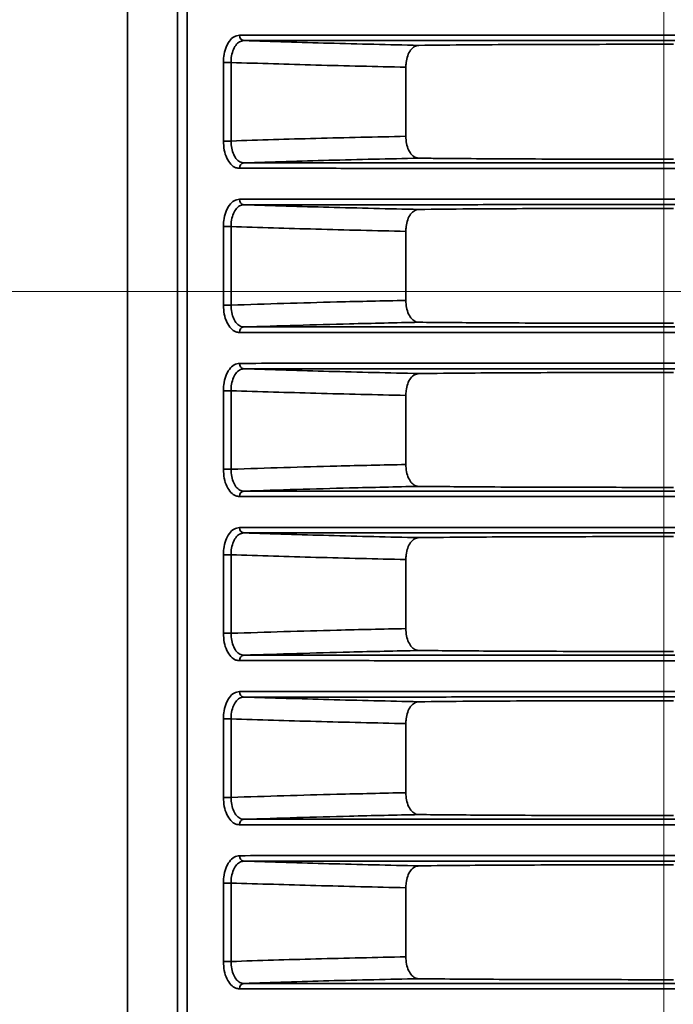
# Model space of a CAD drawing. Header units: millimetres. Extents: x 0 to 1118, y 0 to 864.
# Tile 199 of 250: x 923 to 930, y 460 to 471. Entities that reach past the tile are written whole.
import ezdxf

# ---------------------------------------------------------------- set-up
doc = ezdxf.new("R2010")
doc.units = ezdxf.units.MM
doc.styles.add('SLDTEXTSTYLE0', font='TXT', dxfattribs={"width": 0.605})
doc.dimstyles.new('SLDDIMSTYLE4', dxfattribs={"dimtxt": 4.233333, "dimasz": 4.572, "dimexe": 0, "dimexo": 0.0625, "dimgap": 1.058333, "dimtad": 0, "dimtih": 1, "dimtoh": 1, "dimdec": 1, "dimlfac": 4, "dimrnd": 1e-09, "dimzin": 12, "dimdsep": 46, "dimtxsty": 'SLDTEXTSTYLE0', "dimsah": 1, "dimcen": 0.09, "dimadec": 0, "dimazin": 3, "dimtfac": 1, "dimtmove": 0, "dimatfit": 0, "dimfxl": 1, "dimfrac": 2, "dimtolj": 1, "dimtzin": 12, "dimarcsym": 0})
doc.dimstyles.new('SLDDIMSTYLE5', dxfattribs={"dimtxt": 4.233333, "dimasz": 4.572, "dimexe": 0, "dimexo": 0.0625, "dimgap": 1.058333, "dimtad": 0, "dimtih": 1, "dimtoh": 1, "dimdec": 1, "dimlfac": 4, "dimrnd": 1e-09, "dimzin": 12, "dimdsep": 46, "dimtxsty": 'SLDTEXTSTYLE0', "dimsah": 1, "dimcen": 0.09, "dimadec": 0, "dimazin": 3, "dimtfac": 1, "dimtofl": 0, "dimtmove": 0, "dimatfit": 3, "dimfxl": 1, "dimfrac": 2, "dimtolj": 1, "dimtzin": 12, "dimarcsym": 0})
doc.dimstyles.new('SLDDIMSTYLE7', dxfattribs={"dimtxt": 4.233333, "dimasz": 4.572, "dimexe": 0, "dimexo": 0.0625, "dimgap": 1.058333, "dimtad": 0, "dimtih": 1, "dimtoh": 1, "dimdec": 1, "dimlfac": 4, "dimrnd": 1e-09, "dimzin": 4, "dimdsep": 46, "dimtxsty": 'SLDTEXTSTYLE0', "dimsah": 1, "dimcen": 0.09, "dimadec": 0, "dimazin": 1, "dimtfac": 1, "dimtmove": 0, "dimatfit": 0, "dimfxl": 1, "dimfrac": 2, "dimtolj": 1, "dimtzin": 12, "dimarcsym": 0})

# ---------------------------------------------------------------- blocks, each defined once
blk = doc.blocks.new('_D_22')
at = {"color": 7, "linetype": 'Continuous', "lineweight": 0}
for p, q in [((907.33, 477.629), (907.33, 487.154)), ((931.549, 477.629), (905.73, 477.629)), ((931.549, 467.67), (905.73, 467.67)), ((907.33, 458.649), (907.33, 467.67)), ((892.191, 461.898), (890.736, 461.898)), ((890.736, 461.898), (890.736, 455.401)), ((900.275, 461.898), (901.731, 461.898)), ((901.731, 461.898), (901.731, 455.401)), ((904.155, 458.649), (907.33, 458.649)), ((890.736, 455.401), (892.191, 455.401)), ((901.731, 455.401), (900.275, 455.401))]:
    blk.add_line(p, q, dxfattribs=at)
at = {"color": 7, "linetype": 'Continuous', "lineweight": 18}
for points in [[(907.33, 477.629), (908.092, 482.201), (906.568, 482.201)], [(907.33, 467.67), (906.568, 463.098), (908.092, 463.098)]]:
    blk.add_solid(points, dxfattribs=at)
at = {"color": 7, "linetype": 'Continuous', "lineweight": 18, "char_height": 4.2333, "attachment_point": 1, "style": 'SLDTEXTSTYLE0'}
for s, insert in [('39.8', (877.962, 460.858)), ('1.6', (892.191, 460.858))]:
    blk.add_mtext(s, dxfattribs=dict(at, insert=insert))
blk = doc.blocks.new('_D_23')
at = {"color": 7, "linetype": 'Continuous', "lineweight": 0}
for p, q in [((933.15, 466.069), (933.15, 414.095)), ((930.087, 433.618), (930.087, 414.095)), ((904.468, 418.943), (903.013, 418.943)), ((903.013, 418.943), (903.013, 412.446)), ((909.318, 418.943), (910.774, 418.943)), ((910.774, 418.943), (910.774, 412.446)), ((930.087, 415.695), (913.198, 415.695)), ((933.15, 415.695), (942.675, 415.695)), ((903.013, 412.446), (904.468, 412.446)), ((910.774, 412.446), (909.318, 412.446))]:
    blk.add_line(p, q, dxfattribs=at)
at = {"color": 7, "linetype": 'Continuous', "lineweight": 18}
for points in [[(930.087, 415.695), (925.515, 416.457), (925.515, 414.933)], [(933.15, 415.695), (937.722, 414.933), (937.722, 416.457)]]:
    blk.add_solid(points, dxfattribs=at)
at = {"color": 7, "linetype": 'Continuous', "lineweight": 18, "char_height": 4.2333, "attachment_point": 1, "style": 'SLDTEXTSTYLE0'}
for s, insert in [('12.3', (890.239, 417.903)), ('.5', (904.468, 417.903))]:
    blk.add_mtext(s, dxfattribs=dict(at, insert=insert))
blk = doc.blocks.new('_D_24')
at = {"color": 7, "linetype": 'Continuous', "lineweight": 0}
for p, q in [((916.66, 520.499), (915.205, 520.499)), ((915.205, 520.499), (915.205, 514.002)), ((921.51, 520.499), (922.966, 520.499)), ((922.966, 520.499), (922.966, 514.002)), ((930.087, 442.887), (930.087, 518.851)), ((933.337, 449.874), (933.337, 518.851)), ((930.087, 517.25), (925.39, 517.25)), ((933.337, 517.25), (942.862, 517.25)), ((915.205, 514.002), (916.66, 514.002)), ((922.966, 514.002), (921.51, 514.002))]:
    blk.add_line(p, q, dxfattribs=at)
at = {"color": 7, "linetype": 'Continuous', "lineweight": 18}
for points in [[(930.087, 517.25), (925.515, 518.012), (925.515, 516.488)], [(933.337, 517.25), (937.909, 516.488), (937.909, 518.012)]]:
    blk.add_solid(points, dxfattribs=at)
at = {"color": 7, "linetype": 'Continuous', "lineweight": 18, "char_height": 4.2333, "attachment_point": 1, "style": 'SLDTEXTSTYLE0'}
for s, insert in [('13.0', (902.431, 519.459)), ('.5', (916.66, 519.459))]:
    blk.add_mtext(s, dxfattribs=dict(at, insert=insert))
blk = doc.blocks.new('_D_25')
at = {"color": 7, "linetype": 'Continuous', "lineweight": 0}
for p, q in [((913.426, 472.649), (913.426, 482.174)), ((940.174, 472.649), (911.826, 472.649)), ((931.549, 467.67), (911.826, 467.67)), ((913.426, 446.725), (913.426, 467.67)), ((901.521, 449.973), (900.066, 449.973)), ((900.066, 449.973), (900.066, 443.476)), ((906.371, 449.973), (907.827, 449.973)), ((907.827, 449.973), (907.827, 443.476)), ((910.251, 446.725), (913.426, 446.725)), ((900.066, 443.476), (901.521, 443.476)), ((907.827, 443.476), (906.371, 443.476))]:
    blk.add_line(p, q, dxfattribs=at)
at = {"color": 7, "linetype": 'Continuous', "lineweight": 18}
for points in [[(913.426, 472.649), (914.188, 477.221), (912.664, 477.221)], [(913.426, 467.67), (912.664, 463.098), (914.188, 463.098)]]:
    blk.add_solid(points, dxfattribs=at)
at = {"color": 7, "linetype": 'Continuous', "lineweight": 18, "char_height": 4.2333, "attachment_point": 1, "style": 'SLDTEXTSTYLE0'}
for s, insert in [('19.9', (887.292, 448.933)), ('.8', (901.521, 448.933))]:
    blk.add_mtext(s, dxfattribs=dict(at, insert=insert))
blk = doc.blocks.new('_D_26')
at = {"color": 7, "linetype": 'Continuous', "lineweight": 0}
for p, q in [((933.15, 476.029), (933.15, 426.674)), ((941.775, 471.049), (941.775, 426.674)), ((963.079, 431.523), (961.624, 431.523)), ((961.624, 431.523), (961.624, 425.026)), ((971.163, 431.523), (972.619, 431.523)), ((972.619, 431.523), (972.619, 425.026)), ((933.15, 428.274), (923.625, 428.274)), ((941.775, 428.274), (947.881, 428.274)), ((961.624, 425.026), (963.079, 425.026)), ((972.619, 425.026), (971.163, 425.026))]:
    blk.add_line(p, q, dxfattribs=at)
at = {"color": 7, "linetype": 'Continuous', "lineweight": 18}
for points in [[(933.15, 428.274), (928.578, 429.036), (928.578, 427.512)], [(941.775, 428.274), (946.347, 427.512), (946.347, 429.036)]]:
    blk.add_solid(points, dxfattribs=at)
at = {"color": 7, "linetype": 'Continuous', "lineweight": 18, "char_height": 4.2333, "attachment_point": 1, "style": 'SLDTEXTSTYLE0'}
for s, insert in [('34.5', (948.85, 430.483)), ('1.4', (963.079, 430.483))]:
    blk.add_mtext(s, dxfattribs=dict(at, insert=insert))
blk = doc.blocks.new('_D_30')
at = {"color": 7, "linetype": 'Continuous', "lineweight": 0}
for p, q in [((929.726, 467.67), (917.581, 467.67)), ((919.181, 437.349), (919.181, 467.67)), ((940.522, 437.349), (917.581, 437.349)), ((919.181, 428.274), (919.181, 437.349)), ((904.042, 431.523), (902.587, 431.523)), ((902.587, 431.523), (902.587, 425.026)), ((912.126, 431.523), (913.582, 431.523)), ((913.582, 431.523), (913.582, 425.026)), ((916.006, 428.274), (919.181, 428.274)), ((902.587, 425.026), (904.042, 425.026)), ((913.582, 425.026), (912.126, 425.026))]:
    blk.add_line(p, q, dxfattribs=at)
at = {"color": 7, "linetype": 'Continuous', "lineweight": 18}
for points in [[(919.181, 467.67), (918.419, 463.098), (919.943, 463.098)], [(919.181, 437.349), (919.943, 441.921), (918.419, 441.921)]]:
    blk.add_solid(points, dxfattribs=at)
at = {"color": 7, "linetype": 'Continuous', "lineweight": 18, "char_height": 4.2333, "attachment_point": 1, "style": 'SLDTEXTSTYLE0'}
for s, insert in [('121.3', (886.579, 430.483)), ('4.8', (904.042, 430.483))]:
    blk.add_mtext(s, dxfattribs=dict(at, insert=insert))

msp = doc.modelspace()

# ---------------------------------------------------------------- linework, layer by layer
at = {"color": 7, "linetype": 'Continuous', "lineweight": 35}
for p, q in [((923.962, 445.849), (923.962, 501.787)), ((924.531, 501.787), (924.531, 445.849)), ((924.641, 445.849), (924.641, 501.787)), ((925.056, 469.388), (925.056, 470.285)), ((925.056, 470.285), (925.144, 470.285)), ((925.144, 470.285), (925.144, 469.388)), ((927.14, 470.231), (927.14, 469.442)), ((925.056, 469.388), (925.144, 469.388)), ((925.056, 467.513), (925.056, 468.41)), ((925.056, 468.41), (925.144, 468.41)), ((925.144, 468.41), (925.144, 467.513)), ((927.14, 468.356), (927.14, 467.567)), ((925.056, 467.513), (925.144, 467.513)), ((925.056, 465.638), (925.056, 466.535)), ((925.056, 466.535), (925.144, 466.535)), ((925.144, 466.535), (925.144, 465.638)), ((927.14, 466.481), (927.14, 465.692)), ((925.056, 465.638), (925.144, 465.638)), ((925.056, 463.763), (925.056, 464.66)), ((925.056, 464.66), (925.144, 464.66)), ((925.144, 464.66), (925.144, 463.763)), ((927.14, 464.606), (927.14, 463.817)), ((925.056, 463.763), (925.144, 463.763)), ((925.056, 461.888), (925.056, 462.785)), ((925.056, 462.785), (925.144, 462.785)), ((925.144, 462.785), (925.144, 461.888)), ((927.14, 462.731), (927.14, 461.942)), ((925.056, 461.888), (925.144, 461.888)), ((925.056, 460.013), (925.056, 460.91)), ((925.056, 460.91), (925.144, 460.91)), ((925.144, 460.91), (925.144, 460.013)), ((927.14, 460.856), (927.14, 460.067)), ((925.056, 460.013), (925.144, 460.013))]:
    msp.add_line(p, q, dxfattribs=at)
for centre, start, end in [((925.298, 470.592), 174.5214, 260.9143), ((925.298, 469.081), 99.0857, 185.4786), ((925.298, 468.717), 174.5214, 260.9143), ((925.298, 467.206), 99.0857, 185.4786), ((925.298, 466.842), 174.5214, 260.9143), ((925.298, 465.331), 99.0857, 185.4786), ((925.298, 464.967), 174.5214, 260.9143), ((925.298, 463.456), 99.0857, 185.4786), ((925.298, 463.092), 174.5214, 260.9143), ((925.298, 461.581), 99.0857, 185.4786), ((925.298, 461.217), 174.5214, 260.9143), ((925.298, 459.706), 99.0857, 185.4786)]:
    msp.add_arc(centre, 0.0577, start, end, dxfattribs=at)
for points, knots in [([(925.056, 470.285), (925.057, 470.308), (925.059, 470.366), (925.081, 470.454), (925.122, 470.533), (925.177, 470.587), (925.22, 470.594), (925.241, 470.597)], [0, 0, 0, 0, 0.141717, 0.35566, 0.569846, 0.784702, 1, 1, 1, 1]), ([(925.241, 470.597), (925.407, 470.598), (925.74, 470.598), (926.395, 470.598), (927.203, 470.598), (928.161, 470.598), (929.176, 470.598), (929.863, 470.598), (930.212, 470.598)], [0, 0, 0, 0, 0.136045, 0.274276, 0.455059, 0.641085, 0.818087, 1, 1, 1, 1]), ([(925.289, 470.535), (925.272, 470.532), (925.238, 470.527), (925.195, 470.484), (925.162, 470.42), (925.146, 470.35), (925.144, 470.304), (925.144, 470.285)], [0, 0, 0, 0, 0.214295, 0.428548, 0.642846, 0.857571, 1, 1, 1, 1]), ([(930.212, 470.536), (930.212, 470.536), (929.872, 470.536), (929.191, 470.536), (928.19, 470.536), (927.238, 470.535), (926.437, 470.535), (925.785, 470.535), (925.455, 470.535), (925.289, 470.535)], [0, 0, 0, 0, 0.000003, 0.179453, 0.358904, 0.542305, 0.725707, 0.862853, 1, 1, 1, 1]), ([(925.289, 470.535), (925.612, 470.525), (926.279, 470.504), (926.946, 470.489), (927.289, 470.481)], [0, 0, 0, 0, 0.4848, 1, 1, 1, 1]), ([(927.289, 470.481), (927.272, 470.478), (927.237, 470.472), (927.192, 470.429), (927.159, 470.365), (927.143, 470.295), (927.141, 470.249), (927.14, 470.231)], [0, 0, 0, 0, 0.2154266, 0.4308668, 0.6460966, 0.8616317, 1, 1, 1, 1]), ([(930.195, 470.493), (929.99, 470.493), (929.574, 470.493), (928.968, 470.492), (928.39, 470.49), (927.803, 470.487), (927.474, 470.483), (927.289, 470.481)], [0, 0, 0, 0, 0.184529, 0.374259, 0.561289, 0.753742, 1, 1, 1, 1]), ([(927.14, 470.231), (926.797, 470.239), (926.132, 470.254), (925.466, 470.275), (925.144, 470.285)], [0, 0, 0, 0, 0.515171, 1, 1, 1, 1]), ([(925.241, 469.076), (925.227, 469.077), (925.192, 469.081), (925.14, 469.118), (925.093, 469.189), (925.062, 469.283), (925.058, 469.353), (925.056, 469.388)], [0, 0, 0, 0, 0.141134, 0.356492, 0.571563, 0.786006, 1, 1, 1, 1]), ([(925.144, 469.388), (925.466, 469.399), (926.132, 469.42), (926.797, 469.434), (927.14, 469.442)], [0, 0, 0, 0, 0.484829, 1, 1, 1, 1]), ([(925.144, 469.388), (925.145, 469.36), (925.148, 469.304), (925.172, 469.229), (925.208, 469.173), (925.25, 469.143), (925.278, 469.14), (925.289, 469.138)], [0, 0, 0, 0, 0.215032, 0.430055, 0.644976, 0.859537, 1, 1, 1, 1]), ([(927.14, 469.442), (927.142, 469.414), (927.145, 469.358), (927.17, 469.283), (927.207, 469.226), (927.249, 469.197), (927.278, 469.193), (927.289, 469.192)], [0, 0, 0, 0, 0.215877, 0.431756, 0.647527, 0.862942, 1, 1, 1, 1]), ([(927.289, 469.192), (926.946, 469.184), (926.279, 469.17), (925.612, 469.149), (925.289, 469.138)], [0, 0, 0, 0, 0.5152, 1, 1, 1, 1]), ([(925.289, 469.138), (925.455, 469.138), (925.785, 469.138), (926.437, 469.138), (927.238, 469.138), (928.19, 469.138), (929.191, 469.138), (929.872, 469.138), (930.212, 469.138), (930.212, 469.138)], [0, 0, 0, 0, 0.137147, 0.274293, 0.457695, 0.641096, 0.820547, 0.999997, 1, 1, 1, 1]), ([(930.195, 469.18), (930.022, 469.18), (929.639, 469.181), (929.059, 469.181), (928.472, 469.183), (927.937, 469.186), (927.548, 469.189), (927.351, 469.191), (927.289, 469.192)], [0, 0, 0, 0, 0.155102, 0.344797, 0.534493, 0.724171, 0.913849, 1, 1, 1, 1]), ([(930.212, 469.075), (929.873, 469.075), (929.185, 469.075), (928.179, 469.075), (927.212, 469.075), (926.406, 469.076), (925.743, 469.076), (925.409, 469.076), (925.241, 469.076)], [0, 0, 0, 0, 0.177003, 0.358915, 0.539698, 0.725724, 0.861769, 1, 1, 1, 1]), ([(925.056, 468.41), (925.057, 468.433), (925.059, 468.491), (925.081, 468.579), (925.122, 468.658), (925.177, 468.712), (925.22, 468.719), (925.241, 468.722)], [0, 0, 0, 0, 0.141717, 0.35566, 0.569846, 0.784702, 1, 1, 1, 1]), ([(925.241, 468.722), (925.407, 468.723), (925.74, 468.723), (926.395, 468.723), (927.203, 468.723), (928.161, 468.723), (929.176, 468.723), (929.863, 468.723), (930.212, 468.723)], [0, 0, 0, 0, 0.136045, 0.274276, 0.455059, 0.641085, 0.818087, 1, 1, 1, 1]), ([(925.289, 468.66), (925.272, 468.657), (925.238, 468.652), (925.195, 468.609), (925.162, 468.545), (925.146, 468.475), (925.144, 468.429), (925.144, 468.41)], [0, 0, 0, 0, 0.214295, 0.428548, 0.642846, 0.857571, 1, 1, 1, 1]), ([(930.212, 468.661), (930.212, 468.661), (929.872, 468.661), (929.191, 468.661), (928.19, 468.661), (927.238, 468.66), (926.437, 468.66), (925.785, 468.66), (925.455, 468.66), (925.289, 468.66)], [0, 0, 0, 0, 0.0000026, 0.1794532, 0.3589037, 0.5423052, 0.7257069, 0.8628533, 1, 1, 1, 1]), ([(925.289, 468.66), (925.612, 468.65), (926.279, 468.629), (926.946, 468.614), (927.289, 468.606)], [0, 0, 0, 0, 0.4848, 1, 1, 1, 1]), ([(927.289, 468.606), (927.272, 468.603), (927.237, 468.597), (927.192, 468.554), (927.159, 468.49), (927.143, 468.42), (927.141, 468.374), (927.14, 468.356)], [0, 0, 0, 0, 0.215427, 0.430867, 0.646097, 0.861632, 1, 1, 1, 1]), ([(930.195, 468.618), (929.99, 468.618), (929.574, 468.618), (928.968, 468.617), (928.39, 468.615), (927.803, 468.612), (927.474, 468.608), (927.289, 468.606)], [0, 0, 0, 0, 0.184529, 0.374259, 0.561289, 0.753742, 1, 1, 1, 1]), ([(927.14, 468.356), (926.797, 468.364), (926.132, 468.379), (925.466, 468.4), (925.144, 468.41)], [0, 0, 0, 0, 0.515171, 1, 1, 1, 1]), ([(925.144, 467.513), (925.546, 467.526), (926.212, 467.547), (926.877, 467.561), (927.14, 467.567)], [0, 0, 0, 0, 0.604849, 1, 1, 1, 1]), ([(927.14, 467.567), (927.142, 467.539), (927.145, 467.483), (927.17, 467.408), (927.207, 467.351), (927.249, 467.322), (927.278, 467.318), (927.289, 467.317)], [0, 0, 0, 0, 0.215877, 0.431756, 0.647527, 0.862942, 1, 1, 1, 1]), ([(925.241, 467.201), (925.227, 467.202), (925.192, 467.206), (925.14, 467.243), (925.093, 467.314), (925.062, 467.408), (925.058, 467.478), (925.056, 467.513)], [0, 0, 0, 0, 0.141134, 0.356492, 0.571563, 0.786006, 1, 1, 1, 1]), ([(925.144, 467.513), (925.145, 467.485), (925.148, 467.429), (925.172, 467.354), (925.208, 467.298), (925.25, 467.268), (925.278, 467.265), (925.289, 467.263)], [0, 0, 0, 0, 0.215032, 0.430055, 0.644976, 0.859537, 1, 1, 1, 1]), ([(927.289, 467.317), (927.025, 467.311), (926.359, 467.297), (925.692, 467.276), (925.289, 467.263)], [0, 0, 0, 0, 0.39555, 1, 1, 1, 1]), ([(925.289, 467.263), (925.455, 467.263), (925.785, 467.263), (926.437, 467.263), (927.238, 467.263), (928.19, 467.263), (929.191, 467.263), (929.872, 467.263), (930.212, 467.263), (930.212, 467.263)], [0, 0, 0, 0, 0.137147, 0.274293, 0.457695, 0.641096, 0.820547, 0.999997, 1, 1, 1, 1]), ([(930.195, 467.305), (929.844, 467.306), (929.284, 467.306), (928.564, 467.308), (927.902, 467.311), (927.522, 467.315), (927.289, 467.317)], [0, 0, 0, 0, 0.315259, 0.502485, 0.695141, 1, 1, 1, 1]), ([(930.212, 467.2), (929.873, 467.2), (929.185, 467.2), (928.179, 467.2), (927.212, 467.2), (926.406, 467.201), (925.743, 467.201), (925.409, 467.201), (925.241, 467.201)], [0, 0, 0, 0, 0.177003, 0.358915, 0.539698, 0.725724, 0.861769, 1, 1, 1, 1]), ([(925.056, 466.535), (925.057, 466.558), (925.059, 466.616), (925.081, 466.704), (925.122, 466.783), (925.177, 466.837), (925.22, 466.844), (925.241, 466.847)], [0, 0, 0, 0, 0.141717, 0.35566, 0.569846, 0.784702, 1, 1, 1, 1]), ([(925.289, 466.785), (925.272, 466.782), (925.238, 466.777), (925.195, 466.734), (925.162, 466.67), (925.146, 466.6), (925.144, 466.554), (925.144, 466.535)], [0, 0, 0, 0, 0.214295, 0.428548, 0.642846, 0.857571, 1, 1, 1, 1]), ([(925.241, 466.847), (925.407, 466.848), (925.74, 466.848), (926.395, 466.848), (927.203, 466.848), (928.161, 466.848), (929.176, 466.848), (929.863, 466.848), (930.212, 466.848)], [0, 0, 0, 0, 0.1360455, 0.2742761, 0.4550589, 0.6410845, 0.8180872, 1, 1, 1, 1]), ([(930.212, 466.786), (930.212, 466.786), (929.872, 466.786), (929.191, 466.786), (928.19, 466.786), (927.238, 466.785), (926.437, 466.785), (925.785, 466.785), (925.455, 466.785), (925.289, 466.785)], [0, 0, 0, 0, 0.000003, 0.179453, 0.358904, 0.542305, 0.725707, 0.862853, 1, 1, 1, 1]), ([(925.289, 466.785), (925.612, 466.775), (926.279, 466.754), (926.946, 466.739), (927.289, 466.731)], [0, 0, 0, 0, 0.4848004, 1, 1, 1, 1]), ([(927.289, 466.731), (927.272, 466.728), (927.237, 466.722), (927.192, 466.679), (927.159, 466.615), (927.143, 466.545), (927.141, 466.499), (927.14, 466.481)], [0, 0, 0, 0, 0.215427, 0.430867, 0.646097, 0.861632, 1, 1, 1, 1]), ([(930.195, 466.743), (929.99, 466.743), (929.574, 466.743), (928.968, 466.742), (928.39, 466.74), (927.803, 466.737), (927.474, 466.733), (927.289, 466.731)], [0, 0, 0, 0, 0.184529, 0.374259, 0.561289, 0.753742, 1, 1, 1, 1]), ([(927.14, 466.481), (926.797, 466.489), (926.132, 466.504), (925.466, 466.525), (925.144, 466.535)], [0, 0, 0, 0, 0.5151714, 1, 1, 1, 1]), ([(925.241, 465.326), (925.227, 465.327), (925.192, 465.331), (925.14, 465.368), (925.093, 465.439), (925.062, 465.533), (925.058, 465.603), (925.056, 465.638)], [0, 0, 0, 0, 0.141134, 0.356492, 0.571563, 0.786006, 1, 1, 1, 1]), ([(925.144, 465.638), (925.546, 465.651), (926.212, 465.672), (926.877, 465.686), (927.14, 465.692)], [0, 0, 0, 0, 0.604849, 1, 1, 1, 1]), ([(925.144, 465.638), (925.145, 465.61), (925.148, 465.554), (925.172, 465.479), (925.208, 465.423), (925.25, 465.393), (925.278, 465.39), (925.289, 465.388)], [0, 0, 0, 0, 0.215032, 0.430055, 0.644976, 0.859537, 1, 1, 1, 1]), ([(927.14, 465.692), (927.142, 465.664), (927.145, 465.608), (927.17, 465.533), (927.207, 465.476), (927.249, 465.447), (927.278, 465.443), (927.289, 465.442)], [0, 0, 0, 0, 0.2158767, 0.4317564, 0.647527, 0.862942, 1, 1, 1, 1]), ([(927.289, 465.442), (927.025, 465.436), (926.359, 465.422), (925.692, 465.401), (925.289, 465.388)], [0, 0, 0, 0, 0.39555, 1, 1, 1, 1]), ([(930.195, 465.43), (929.844, 465.431), (929.284, 465.431), (928.564, 465.433), (927.902, 465.436), (927.522, 465.44), (927.289, 465.442)], [0, 0, 0, 0, 0.315259, 0.502485, 0.695141, 1, 1, 1, 1]), ([(930.212, 465.325), (929.873, 465.325), (929.185, 465.325), (928.179, 465.325), (927.212, 465.325), (926.406, 465.326), (925.743, 465.326), (925.409, 465.326), (925.241, 465.326)], [0, 0, 0, 0, 0.177003, 0.358915, 0.539698, 0.725724, 0.861769, 1, 1, 1, 1]), ([(925.289, 465.388), (925.455, 465.388), (925.785, 465.388), (926.437, 465.388), (927.238, 465.388), (928.19, 465.388), (929.191, 465.388), (929.872, 465.388), (930.212, 465.388), (930.212, 465.388)], [0, 0, 0, 0, 0.137147, 0.274293, 0.457695, 0.641096, 0.820547, 0.999997, 1, 1, 1, 1]), ([(925.056, 464.66), (925.057, 464.683), (925.059, 464.741), (925.081, 464.829), (925.122, 464.908), (925.177, 464.962), (925.22, 464.969), (925.241, 464.972)], [0, 0, 0, 0, 0.141717, 0.35566, 0.569846, 0.784702, 1, 1, 1, 1]), ([(925.241, 464.972), (925.407, 464.973), (925.74, 464.973), (926.395, 464.973), (927.203, 464.973), (928.161, 464.973), (929.176, 464.973), (929.863, 464.973), (930.212, 464.973)], [0, 0, 0, 0, 0.136045, 0.274276, 0.455059, 0.641085, 0.818087, 1, 1, 1, 1]), ([(925.289, 464.91), (925.272, 464.907), (925.238, 464.902), (925.195, 464.859), (925.162, 464.795), (925.146, 464.725), (925.144, 464.679), (925.144, 464.66)], [0, 0, 0, 0, 0.2142945, 0.4285483, 0.6428465, 0.857571, 1, 1, 1, 1]), ([(930.212, 464.911), (930.212, 464.911), (929.872, 464.911), (929.191, 464.911), (928.19, 464.911), (927.238, 464.91), (926.437, 464.91), (925.785, 464.91), (925.455, 464.91), (925.289, 464.91)], [0, 0, 0, 0, 0.0000026, 0.1794532, 0.3589037, 0.5423052, 0.7257069, 0.8628533, 1, 1, 1, 1]), ([(925.289, 464.91), (925.612, 464.9), (926.279, 464.879), (926.946, 464.864), (927.289, 464.856)], [0, 0, 0, 0, 0.4848, 1, 1, 1, 1]), ([(927.289, 464.856), (927.272, 464.853), (927.237, 464.847), (927.192, 464.804), (927.159, 464.74), (927.143, 464.67), (927.141, 464.624), (927.14, 464.606)], [0, 0, 0, 0, 0.215427, 0.430867, 0.646097, 0.861632, 1, 1, 1, 1]), ([(930.195, 464.868), (929.99, 464.868), (929.574, 464.868), (928.968, 464.867), (928.39, 464.865), (927.803, 464.862), (927.474, 464.858), (927.289, 464.856)], [0, 0, 0, 0, 0.184529, 0.374259, 0.561289, 0.753742, 1, 1, 1, 1]), ([(927.14, 464.606), (926.797, 464.614), (926.132, 464.629), (925.466, 464.65), (925.144, 464.66)], [0, 0, 0, 0, 0.515171, 1, 1, 1, 1]), ([(925.241, 463.451), (925.227, 463.452), (925.192, 463.456), (925.14, 463.493), (925.093, 463.564), (925.062, 463.658), (925.058, 463.728), (925.056, 463.763)], [0, 0, 0, 0, 0.141134, 0.356492, 0.571563, 0.786006, 1, 1, 1, 1]), ([(925.144, 463.763), (925.546, 463.776), (926.212, 463.797), (926.877, 463.811), (927.14, 463.817)], [0, 0, 0, 0, 0.604849, 1, 1, 1, 1]), ([(925.144, 463.763), (925.145, 463.735), (925.148, 463.679), (925.172, 463.604), (925.208, 463.548), (925.25, 463.518), (925.278, 463.515), (925.289, 463.513)], [0, 0, 0, 0, 0.215032, 0.430055, 0.644976, 0.859537, 1, 1, 1, 1]), ([(927.14, 463.817), (927.142, 463.789), (927.145, 463.733), (927.17, 463.658), (927.207, 463.601), (927.249, 463.572), (927.278, 463.568), (927.289, 463.567)], [0, 0, 0, 0, 0.215877, 0.431756, 0.647527, 0.862942, 1, 1, 1, 1]), ([(927.289, 463.567), (927.025, 463.561), (926.359, 463.547), (925.692, 463.526), (925.289, 463.513)], [0, 0, 0, 0, 0.3955502, 1, 1, 1, 1]), ([(925.289, 463.513), (925.455, 463.513), (925.785, 463.513), (926.437, 463.513), (927.238, 463.513), (928.19, 463.513), (929.191, 463.513), (929.872, 463.513), (930.212, 463.513), (930.212, 463.513)], [0, 0, 0, 0, 0.1371467, 0.2742931, 0.4576948, 0.6410963, 0.8205468, 0.9999974, 1, 1, 1, 1]), ([(930.195, 463.555), (929.844, 463.556), (929.284, 463.556), (928.564, 463.558), (927.902, 463.561), (927.522, 463.565), (927.289, 463.567)], [0, 0, 0, 0, 0.315259, 0.502485, 0.695141, 1, 1, 1, 1]), ([(930.212, 463.45), (929.873, 463.45), (929.185, 463.45), (928.179, 463.45), (927.212, 463.45), (926.406, 463.451), (925.743, 463.451), (925.409, 463.451), (925.241, 463.451)], [0, 0, 0, 0, 0.177003, 0.358915, 0.539698, 0.725724, 0.861769, 1, 1, 1, 1]), ([(925.056, 462.785), (925.057, 462.808), (925.059, 462.866), (925.081, 462.954), (925.122, 463.033), (925.177, 463.087), (925.22, 463.094), (925.241, 463.097)], [0, 0, 0, 0, 0.141717, 0.35566, 0.569846, 0.784702, 1, 1, 1, 1]), ([(925.241, 463.097), (925.407, 463.098), (925.74, 463.098), (926.395, 463.098), (927.203, 463.098), (928.161, 463.098), (929.176, 463.098), (929.863, 463.098), (930.212, 463.098)], [0, 0, 0, 0, 0.136045, 0.274276, 0.455059, 0.641085, 0.818087, 1, 1, 1, 1]), ([(925.289, 463.035), (925.272, 463.032), (925.238, 463.027), (925.195, 462.984), (925.162, 462.92), (925.146, 462.85), (925.144, 462.804), (925.144, 462.785)], [0, 0, 0, 0, 0.2142945, 0.4285483, 0.6428465, 0.857571, 1, 1, 1, 1]), ([(930.212, 463.036), (930.212, 463.036), (929.872, 463.036), (929.191, 463.036), (928.19, 463.036), (927.238, 463.035), (926.437, 463.035), (925.785, 463.035), (925.455, 463.035), (925.289, 463.035)], [0, 0, 0, 0, 0.000003, 0.179453, 0.358904, 0.542305, 0.725707, 0.862853, 1, 1, 1, 1]), ([(925.289, 463.035), (925.612, 463.025), (926.279, 463.004), (926.946, 462.989), (927.289, 462.981)], [0, 0, 0, 0, 0.4848, 1, 1, 1, 1]), ([(927.289, 462.981), (927.272, 462.978), (927.237, 462.972), (927.192, 462.929), (927.159, 462.865), (927.143, 462.795), (927.141, 462.749), (927.14, 462.731)], [0, 0, 0, 0, 0.2154266, 0.4308668, 0.6460966, 0.8616317, 1, 1, 1, 1]), ([(930.195, 462.993), (929.99, 462.993), (929.574, 462.993), (928.968, 462.992), (928.39, 462.99), (927.803, 462.987), (927.474, 462.983), (927.289, 462.981)], [0, 0, 0, 0, 0.184529, 0.374259, 0.561289, 0.753742, 1, 1, 1, 1]), ([(927.14, 462.731), (926.797, 462.739), (926.132, 462.754), (925.466, 462.775), (925.144, 462.785)], [0, 0, 0, 0, 0.515171, 1, 1, 1, 1]), ([(925.144, 461.888), (925.546, 461.901), (926.212, 461.922), (926.877, 461.936), (927.14, 461.942)], [0, 0, 0, 0, 0.604849, 1, 1, 1, 1]), ([(927.14, 461.942), (927.142, 461.914), (927.145, 461.858), (927.17, 461.783), (927.207, 461.726), (927.249, 461.697), (927.278, 461.693), (927.289, 461.692)], [0, 0, 0, 0, 0.215877, 0.431756, 0.647527, 0.862942, 1, 1, 1, 1]), ([(925.241, 461.576), (925.227, 461.577), (925.192, 461.581), (925.14, 461.618), (925.093, 461.689), (925.062, 461.783), (925.058, 461.853), (925.056, 461.888)], [0, 0, 0, 0, 0.141134, 0.356492, 0.571563, 0.786006, 1, 1, 1, 1]), ([(925.144, 461.888), (925.145, 461.86), (925.148, 461.804), (925.172, 461.729), (925.208, 461.673), (925.25, 461.643), (925.278, 461.64), (925.289, 461.638)], [0, 0, 0, 0, 0.215032, 0.430055, 0.644976, 0.859537, 1, 1, 1, 1]), ([(927.289, 461.692), (927.025, 461.686), (926.359, 461.672), (925.692, 461.651), (925.289, 461.638)], [0, 0, 0, 0, 0.39555, 1, 1, 1, 1]), ([(925.289, 461.638), (925.455, 461.638), (925.785, 461.638), (926.437, 461.638), (927.238, 461.638), (928.19, 461.638), (929.191, 461.638), (929.872, 461.638), (930.212, 461.638), (930.212, 461.638)], [0, 0, 0, 0, 0.1371467, 0.2742931, 0.4576948, 0.6410963, 0.8205468, 0.9999974, 1, 1, 1, 1]), ([(930.195, 461.68), (929.844, 461.681), (929.284, 461.681), (928.564, 461.683), (927.902, 461.686), (927.522, 461.69), (927.289, 461.692)], [0, 0, 0, 0, 0.315259, 0.502485, 0.695141, 1, 1, 1, 1]), ([(930.212, 461.575), (929.873, 461.575), (929.185, 461.575), (928.179, 461.575), (927.212, 461.575), (926.406, 461.576), (925.743, 461.576), (925.409, 461.576), (925.241, 461.576)], [0, 0, 0, 0, 0.177003, 0.358915, 0.539698, 0.725724, 0.861769, 1, 1, 1, 1]), ([(925.056, 460.91), (925.057, 460.933), (925.059, 460.991), (925.081, 461.079), (925.122, 461.158), (925.177, 461.212), (925.22, 461.219), (925.241, 461.222)], [0, 0, 0, 0, 0.141717, 0.35566, 0.569846, 0.784702, 1, 1, 1, 1]), ([(925.289, 461.16), (925.272, 461.157), (925.238, 461.152), (925.195, 461.109), (925.162, 461.045), (925.146, 460.975), (925.144, 460.929), (925.144, 460.91)], [0, 0, 0, 0, 0.214295, 0.428548, 0.642846, 0.857571, 1, 1, 1, 1]), ([(925.241, 461.222), (925.407, 461.223), (925.74, 461.223), (926.395, 461.223), (927.203, 461.223), (928.161, 461.223), (929.176, 461.223), (929.863, 461.223), (930.212, 461.223)], [0, 0, 0, 0, 0.136045, 0.274276, 0.455059, 0.641085, 0.818087, 1, 1, 1, 1]), ([(930.212, 461.161), (930.212, 461.161), (929.872, 461.161), (929.191, 461.161), (928.19, 461.161), (927.238, 461.16), (926.437, 461.16), (925.785, 461.16), (925.455, 461.16), (925.289, 461.16)], [0, 0, 0, 0, 0.000003, 0.179453, 0.358904, 0.542305, 0.725707, 0.862853, 1, 1, 1, 1]), ([(925.289, 461.16), (925.612, 461.15), (926.279, 461.129), (926.946, 461.114), (927.289, 461.106)], [0, 0, 0, 0, 0.4848, 1, 1, 1, 1]), ([(927.289, 461.106), (927.272, 461.103), (927.237, 461.097), (927.192, 461.054), (927.159, 460.99), (927.143, 460.92), (927.141, 460.874), (927.14, 460.856)], [0, 0, 0, 0, 0.215427, 0.430867, 0.646097, 0.861632, 1, 1, 1, 1]), ([(930.195, 461.118), (929.99, 461.118), (929.574, 461.118), (928.968, 461.117), (928.39, 461.115), (927.803, 461.112), (927.474, 461.108), (927.289, 461.106)], [0, 0, 0, 0, 0.184529, 0.374259, 0.561289, 0.753742, 1, 1, 1, 1]), ([(927.14, 460.856), (926.797, 460.864), (926.132, 460.879), (925.466, 460.9), (925.144, 460.91)], [0, 0, 0, 0, 0.515171, 1, 1, 1, 1]), ([(925.241, 459.701), (925.227, 459.702), (925.192, 459.706), (925.14, 459.743), (925.093, 459.814), (925.062, 459.908), (925.058, 459.978), (925.056, 460.013)], [0, 0, 0, 0, 0.141134, 0.356492, 0.571563, 0.786006, 1, 1, 1, 1]), ([(925.144, 460.013), (925.466, 460.024), (926.132, 460.045), (926.797, 460.059), (927.14, 460.067)], [0, 0, 0, 0, 0.484829, 1, 1, 1, 1]), ([(925.144, 460.013), (925.145, 459.985), (925.148, 459.929), (925.172, 459.854), (925.208, 459.798), (925.25, 459.768), (925.278, 459.765), (925.289, 459.763)], [0, 0, 0, 0, 0.215032, 0.430055, 0.644976, 0.859537, 1, 1, 1, 1]), ([(927.14, 460.067), (927.142, 460.039), (927.145, 459.983), (927.17, 459.908), (927.207, 459.851), (927.249, 459.822), (927.278, 459.818), (927.289, 459.817)], [0, 0, 0, 0, 0.215877, 0.431756, 0.647527, 0.862942, 1, 1, 1, 1]), ([(927.289, 459.817), (926.946, 459.809), (926.279, 459.795), (925.612, 459.774), (925.289, 459.763)], [0, 0, 0, 0, 0.5152, 1, 1, 1, 1]), ([(930.195, 459.805), (930.022, 459.805), (929.639, 459.806), (929.059, 459.806), (928.472, 459.808), (927.937, 459.811), (927.548, 459.814), (927.351, 459.816), (927.289, 459.817)], [0, 0, 0, 0, 0.155102, 0.344797, 0.534493, 0.724171, 0.913849, 1, 1, 1, 1]), ([(930.212, 459.7), (929.873, 459.7), (929.185, 459.7), (928.179, 459.7), (927.212, 459.7), (926.406, 459.701), (925.743, 459.701), (925.409, 459.701), (925.241, 459.701)], [0, 0, 0, 0, 0.177003, 0.358915, 0.539698, 0.725724, 0.861769, 1, 1, 1, 1]), ([(925.289, 459.763), (925.455, 459.763), (925.785, 459.763), (926.437, 459.763), (927.238, 459.763), (928.19, 459.763), (929.191, 459.763), (929.872, 459.763), (930.212, 459.763), (930.212, 459.763)], [0, 0, 0, 0, 0.1371467, 0.2742931, 0.4576948, 0.6410963, 0.8205468, 0.9999974, 1, 1, 1, 1])]:
    msp.add_open_spline(points, degree=3, knots=knots, dxfattribs=at)

# ---------------------------------------------------------------- dimensions: what is measured, and where the dimension line sits
at = {"color": 7, "linetype": 'Continuous', "lineweight": 18}
for base, p1, p2, dimstyle, picture, middle in [((933.337, 517.25), (930.087, 441.287), (933.337, 448.274), 'SLDDIMSTYLE7', '_D_24', (913.426, 517.25)), ((941.775, 428.274), (933.15, 477.629), (941.775, 472.649), 'SLDDIMSTYLE4', '_D_26', (961.462, 428.274)), ((933.149538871, 415.694888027), (930.087038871, 435.218163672), (933.149538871, 467.669550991), 'SLDDIMSTYLE4', '_D_23', (901.233955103, 415.694888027))]:
    dim = msp.add_linear_dim(base=base, p1=p1, p2=p2, dimstyle=dimstyle, dxfattribs=at)
    dim.commit()
    dim.dimension.update_dxf_attribs({"geometry": picture, "text_midpoint": middle, "dimtype": 160})
for base, p1, p2, dimstyle, picture, middle in [((907.33, 477.629), (933.15, 467.67), (933.15, 477.629), 'SLDDIMSTYLE4', '_D_22', (907.33, 458.649)), ((913.426, 472.649), (933.15, 467.67), (941.775, 472.649), 'SLDDIMSTYLE4', '_D_25', (913.426, 446.725)), ((919.181, 467.67), (942.122, 437.349), (931.326, 467.67), 'SLDDIMSTYLE5', '_D_30', (919.181, 428.274))]:
    dim = msp.add_linear_dim(base=base, p1=p1, p2=p2, angle=90, dimstyle=dimstyle, dxfattribs=at)
    dim.commit()
    dim.dimension.update_dxf_attribs({"geometry": picture, "text_midpoint": middle, "dimtype": 160})

doc.saveas('drawing.dxf')
